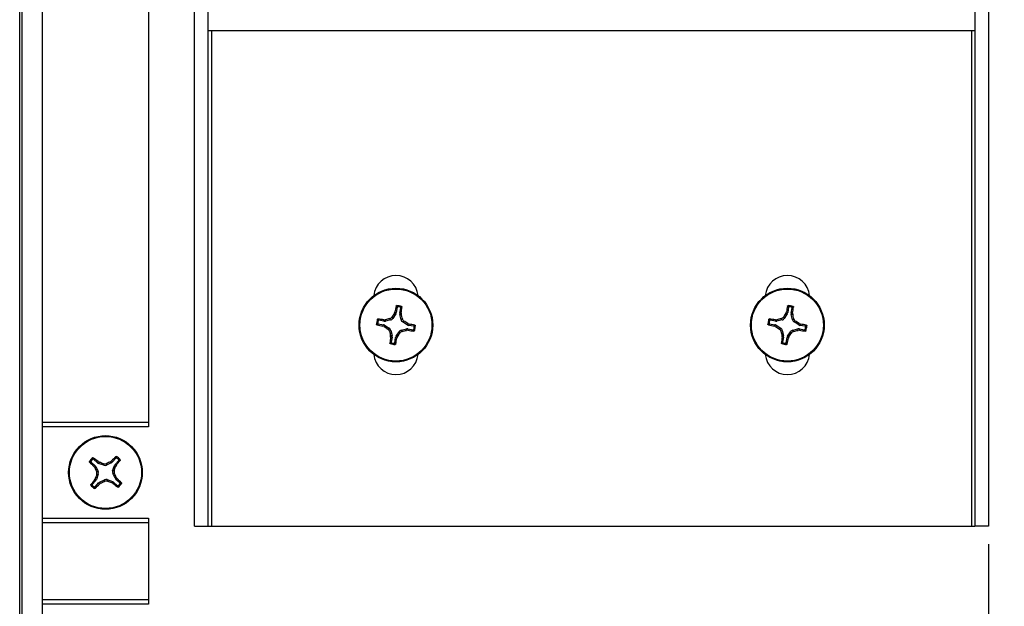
# Paper-space layout 'P3m-C' of a CAD drawing. Header units: inches. Extents: x 0.3 to 33.8, y 0.2 to 21.7.
# Tile 14 of 24: x 18.7 to 20.9, y 7.1 to 8.4. Entities that reach past the tile are written whole.
import ezdxf

# ---------------------------------------------------------------- set-up
doc = ezdxf.new("R2010")
doc.units = ezdxf.units.IN
doc.header["$MEASUREMENT"] = 0
doc.layers.add('BORDERS', color=7, linetype='Continuous')
doc.styles.add('SLDTEXTSTYLE0', font='TXT', dxfattribs={"width": 0.75})
doc.dimstyles.new('SLDDIMSTYLE10', dxfattribs={"dimtxt": 0.137795, "dimasz": 0.14, "dimexe": 0, "dimexo": 0.0625, "dimgap": 0.034449, "dimtad": 0, "dimtih": 1, "dimtoh": 1, "dimdec": 3, "dimlfac": 2, "dimrnd": 1e-09, "dimzin": 12, "dimdsep": 46, "dimtxsty": 'SLDTEXTSTYLE0', "dimblk1": 'CLOSED', "dimblk2": 'CLOSED', "dimsah": 1, "dimcen": 0.09, "dimadec": 0, "dimazin": 3, "dimtfac": 1, "dimtdec": 3, "dimtofl": 0, "dimtmove": 0, "dimatfit": 3, "dimldrblk": 'CLOSED', "dimfxl": 0, "dimfrac": 2, "dimtolj": 1, "dimtzin": 12, "dimarcsym": 0})

# ---------------------------------------------------------------- blocks, each defined once
blk = doc.blocks.new('_Closed')
at = {"color": 0, "linetype": 'ByBlock', "lineweight": -2}
for p, q in [((-1, 0.166667), (0, 0)), ((-1, 0.166667), (-1, -0.166667)), ((0, 0), (-1, -0.166667)), ((0, 0), (-1, 0))]:
    blk.add_line(p, q, dxfattribs=at)
blk = doc.blocks.new('_D_42')
at = {"layer": 'BORDERS'}
for p, q in [((20.8203, 7.2672), (20.8203, 6.282)), ((18.703, 6.312), (20.8203, 6.312)), ((20.6218, 6.1472), (20.6218, 6.1892)), ((20.6218, 6.1892), (20.8405, 6.1892)), ((20.8405, 6.1892), (20.8405, 6.1472)), ((20.6218, 5.8417), (20.6218, 5.7997)), ((20.8405, 5.7997), (20.8405, 5.8417)), ((20.6218, 5.7997), (20.8405, 5.7997))]:
    blk.add_line(p, q, dxfattribs=at)
at = {"layer": 'BORDERS', "xscale": 0.14, "yscale": 0.14}
blk.add_blockref('_Closed', (20.8203, 6.312), dxfattribs=at)
at = {"layer": 'BORDERS', "char_height": 0.1378, "attachment_point": 1, "rotation": 90, "style": 'SLDTEXTSTYLE0'}
for s, insert in [('4.235', (20.8691, 5.7654)), ('108', (20.6629, 5.8417))]:
    blk.add_mtext(s, dxfattribs=dict(at, insert=insert))
blk = doc.blocks.new('_D_43')
at = {"layer": 'BORDERS'}
for p, q in [((22.7655, 7.8847), (22.7655, 6.282)), ((20.8203, 6.312), (22.7655, 6.312)), ((22.567, 6.1472), (22.567, 6.1892)), ((22.567, 6.1892), (22.7858, 6.1892)), ((22.7858, 6.1892), (22.7858, 6.1472)), ((22.567, 5.8417), (22.567, 5.7997)), ((22.7858, 5.7997), (22.7858, 5.8417)), ((22.567, 5.7997), (22.7858, 5.7997))]:
    blk.add_line(p, q, dxfattribs=at)
at = {"layer": 'BORDERS', "xscale": 0.14, "yscale": 0.14}
blk.add_blockref('_Closed', (22.7655, 6.312), dxfattribs=at)
at = {"layer": 'BORDERS', "char_height": 0.1378, "attachment_point": 1, "rotation": 90, "style": 'SLDTEXTSTYLE0'}
for s, insert in [('8.125', (22.8143, 5.7654)), ('206', (22.6082, 5.8417))]:
    blk.add_mtext(s, dxfattribs=dict(at, insert=insert))
blk = doc.blocks.new('_D_44')
at = {"layer": 'BORDERS'}
for p, q in [((24.7103, 7.2672), (24.7103, 6.282)), ((22.7655, 6.312), (24.7103, 6.312)), ((24.5118, 6.1039), (24.5118, 6.1459)), ((24.5118, 6.1459), (24.7305, 6.1459)), ((24.7305, 6.1459), (24.7305, 6.1039)), ((24.5118, 5.7984), (24.5118, 5.7564)), ((24.7305, 5.7564), (24.7305, 5.7984)), ((24.5118, 5.7564), (24.7305, 5.7564))]:
    blk.add_line(p, q, dxfattribs=at)
at = {"layer": 'BORDERS', "xscale": 0.14, "yscale": 0.14}
blk.add_blockref('_Closed', (24.7103, 6.312), dxfattribs=at)
at = {"layer": 'BORDERS', "char_height": 0.1378, "attachment_point": 1, "rotation": 90, "style": 'SLDTEXTSTYLE0'}
for s, insert in [('12.015', (24.7591, 5.6712)), ('305', (24.5529, 5.7984))]:
    blk.add_mtext(s, dxfattribs=dict(at, insert=insert))

psp = doc.layouts.new('P3m-C')

# ---------------------------------------------------------------- linework, layer by layer
at = {"color": 7, "linetype": 'Continuous', "lineweight": 25}
for p, q in [((18.753, 6.86653), (18.753, 9.48153)), ((18.703, 6.9084), (18.703, 9.43965)), ((18.708, 9.43965), (18.708, 6.9084)), ((19.08525, 7.30653), (19.08525, 9.04153)), ((19.11525, 7.30653), (19.11525, 9.04153)), ((20.79025, 9.04153), (20.79025, 7.30653)), ((20.82025, 9.04153), (20.82025, 7.30653)), ((18.98425, 8.81403), (18.98425, 7.53403)), ((19.11525, 8.39015), (20.79025, 8.39015)), ((19.12275, 7.30653), (19.12275, 8.39015)), ((20.78275, 8.39015), (20.78275, 7.30653)), ((19.5248, 7.77092), (19.51852, 7.76092)), ((19.5219, 7.77202), (19.52306, 7.77483)), ((19.5248, 7.77092), (19.5219, 7.77202)), ((19.52306, 7.77483), (19.52588, 7.77375)), ((19.52783, 7.7852), (19.52588, 7.77375)), ((19.53375, 7.77242), (19.5357, 7.78386)), ((19.53375, 7.77242), (19.53677, 7.7725)), ((19.53693, 7.76947), (19.53383, 7.76938)), ((19.53646, 7.75787), (19.53383, 7.76938)), ((19.53677, 7.7725), (19.53693, 7.76947)), ((20.3803, 7.77092), (20.37402, 7.76092)), ((20.3774, 7.77202), (20.37856, 7.77483)), ((20.3803, 7.77092), (20.3774, 7.77202)), ((20.37856, 7.77483), (20.38138, 7.77375)), ((20.38333, 7.7852), (20.38138, 7.77375)), ((20.38925, 7.77242), (20.3912, 7.78386)), ((20.38925, 7.77242), (20.39227, 7.7725)), ((20.39243, 7.76947), (20.38933, 7.76938)), ((20.39196, 7.75787), (20.38933, 7.76938)), ((20.39227, 7.7725), (20.39243, 7.76947)), ((19.48633, 7.74885), (19.49778, 7.7469)), ((19.49912, 7.75477), (19.48767, 7.75672)), ((19.4967, 7.74408), (19.49778, 7.7469)), ((19.49903, 7.75779), (19.50206, 7.75795)), ((19.49912, 7.75477), (19.49903, 7.75779)), ((19.50206, 7.75795), (19.50215, 7.75486)), ((19.51366, 7.75748), (19.50215, 7.75486)), ((19.51366, 7.75748), (19.51166, 7.7603)), ((19.51651, 7.76375), (19.51852, 7.76092)), ((19.53646, 7.75787), (19.53928, 7.75988)), ((19.54273, 7.75502), (19.5399, 7.75301)), ((19.5499, 7.74673), (19.5399, 7.75301)), ((19.5499, 7.74673), (19.551, 7.74963)), ((19.551, 7.74963), (19.55381, 7.74847)), ((19.55381, 7.74847), (19.55273, 7.74565)), ((20.34183, 7.74885), (20.35328, 7.7469)), ((20.35462, 7.75477), (20.34317, 7.75672)), ((20.3522, 7.74408), (20.35328, 7.7469)), ((20.35453, 7.75779), (20.35756, 7.75795)), ((20.35462, 7.75477), (20.35453, 7.75779)), ((20.35756, 7.75795), (20.35765, 7.75486)), ((20.36916, 7.75748), (20.35765, 7.75486)), ((20.36916, 7.75748), (20.36716, 7.7603)), ((20.37201, 7.76375), (20.37402, 7.76092)), ((20.39196, 7.75787), (20.39478, 7.75988)), ((20.39823, 7.75502), (20.3954, 7.75301)), ((20.4054, 7.74673), (20.3954, 7.75301)), ((20.4054, 7.74673), (20.4065, 7.74963)), ((20.4065, 7.74963), (20.40931, 7.74847)), ((20.40931, 7.74847), (20.40823, 7.74565)), ((19.49951, 7.74292), (19.4967, 7.74408)), ((19.50061, 7.74582), (19.49951, 7.74292)), ((19.50061, 7.74582), (19.51061, 7.73954)), ((19.50778, 7.73754), (19.51061, 7.73954)), ((19.51405, 7.73468), (19.51123, 7.73268)), ((19.51405, 7.73468), (19.51668, 7.72317)), ((19.52571, 7.72163), (19.53199, 7.73163)), ((19.534, 7.7288), (19.53199, 7.73163)), ((19.53685, 7.73507), (19.54836, 7.7377)), ((19.53685, 7.73507), (19.53885, 7.73225)), ((19.54845, 7.7346), (19.54836, 7.7377)), ((19.55148, 7.73476), (19.54845, 7.7346)), ((19.55139, 7.73778), (19.55148, 7.73476)), ((19.55139, 7.73778), (19.56284, 7.73584)), ((19.56418, 7.7437), (19.55273, 7.74565)), ((20.35501, 7.74292), (20.3522, 7.74408)), ((20.35611, 7.74582), (20.35501, 7.74292)), ((20.35611, 7.74582), (20.36611, 7.73954)), ((20.36328, 7.73754), (20.36611, 7.73954)), ((20.36955, 7.73468), (20.36673, 7.73268)), ((20.36955, 7.73468), (20.37218, 7.72317)), ((20.38121, 7.72163), (20.38749, 7.73163)), ((20.3895, 7.7288), (20.38749, 7.73163)), ((20.39235, 7.73507), (20.40386, 7.7377)), ((20.39235, 7.73507), (20.39435, 7.73225)), ((20.40395, 7.7346), (20.40386, 7.7377)), ((20.40698, 7.73476), (20.40395, 7.7346)), ((20.40689, 7.73778), (20.40698, 7.73476)), ((20.40689, 7.73778), (20.41834, 7.73584)), ((20.41968, 7.7437), (20.40823, 7.74565)), ((19.51358, 7.72309), (19.51668, 7.72317)), ((19.51374, 7.72005), (19.51358, 7.72309)), ((19.51676, 7.72014), (19.51374, 7.72005)), ((19.51676, 7.72014), (19.51481, 7.70869)), ((19.52268, 7.70736), (19.52463, 7.7188)), ((19.52745, 7.71772), (19.52463, 7.7188)), ((19.52571, 7.72163), (19.52861, 7.72053)), ((19.52861, 7.72053), (19.52745, 7.71772)), ((20.36908, 7.72309), (20.37218, 7.72317)), ((20.36924, 7.72005), (20.36908, 7.72309)), ((20.37226, 7.72014), (20.36924, 7.72005)), ((20.37226, 7.72014), (20.37031, 7.70869)), ((20.37818, 7.70736), (20.38013, 7.7188)), ((20.38295, 7.71772), (20.38013, 7.7188)), ((20.38121, 7.72163), (20.38411, 7.72053)), ((20.38411, 7.72053), (20.38295, 7.71772)), ((18.753, 7.53403), (18.98425, 7.53403)), ((18.98425, 7.53403), (18.98425, 7.52403)), ((18.98425, 7.52403), (18.753, 7.52403)), ((18.85893, 7.44692), (18.86758, 7.43918)), ((18.8729, 7.44513), (18.86425, 7.45287)), ((18.8729, 7.44513), (18.87443, 7.44773)), ((18.87443, 7.44773), (18.87709, 7.44626)), ((18.87709, 7.44626), (18.87551, 7.44359)), ((18.90137, 7.44761), (18.90385, 7.44937)), ((18.90323, 7.44513), (18.90137, 7.44761)), ((18.90385, 7.44937), (18.90566, 7.44695)), ((18.9134, 7.45561), (18.90566, 7.44695)), ((18.91161, 7.44163), (18.91935, 7.45028)), ((18.86516, 7.43737), (18.86758, 7.43918)), ((18.86692, 7.43489), (18.86516, 7.43737)), ((18.8694, 7.43676), (18.86692, 7.43489)), ((18.8694, 7.43676), (18.87452, 7.42612)), ((18.87106, 7.42593), (18.87452, 7.42612)), ((18.88665, 7.43968), (18.87551, 7.44359)), ((18.88665, 7.43968), (18.88646, 7.44314)), ((18.89241, 7.44347), (18.8926, 7.44001)), ((18.90323, 7.44513), (18.8926, 7.44001)), ((18.90616, 7.42788), (18.91007, 7.43902)), ((18.90616, 7.42788), (18.90962, 7.42807)), ((18.91273, 7.43744), (18.91007, 7.43902)), ((18.91161, 7.44163), (18.91421, 7.4401)), ((18.91421, 7.4401), (18.91273, 7.43744)), ((18.8694, 7.40642), (18.86166, 7.39777)), ((18.8668, 7.40795), (18.86827, 7.41061)), ((18.8694, 7.40642), (18.8668, 7.40795)), ((18.86827, 7.41061), (18.87094, 7.40903)), ((18.87485, 7.42017), (18.87094, 7.40903)), ((18.87485, 7.42017), (18.87139, 7.41998)), ((18.87778, 7.40292), (18.88841, 7.40804)), ((18.87778, 7.40292), (18.87964, 7.40044)), ((18.8886, 7.40458), (18.88841, 7.40804)), ((18.89436, 7.40837), (18.89455, 7.40491)), ((18.89436, 7.40837), (18.9055, 7.40447)), ((18.90392, 7.4018), (18.9055, 7.40447)), ((18.90995, 7.42213), (18.90649, 7.42193)), ((18.91161, 7.4113), (18.90649, 7.42193)), ((18.90811, 7.40292), (18.90658, 7.40032)), ((18.90811, 7.40292), (18.91676, 7.39518)), ((18.91161, 7.4113), (18.91409, 7.41316)), ((18.91585, 7.41068), (18.91343, 7.40887)), ((18.92208, 7.40113), (18.91343, 7.40887)), ((18.91409, 7.41316), (18.91585, 7.41068)), ((18.86761, 7.39245), (18.87535, 7.4011)), ((18.87716, 7.39868), (18.87535, 7.4011)), ((18.87964, 7.40044), (18.87716, 7.39868)), ((18.90658, 7.40032), (18.90392, 7.4018)), ((18.753, 7.32403), (18.98425, 7.32403)), ((18.98425, 7.32403), (18.98425, 7.31403)), ((18.98425, 7.31403), (18.753, 7.31403)), ((18.98425, 7.31403), (18.98425, 7.14653)), ((19.08525, 7.30653), (19.11525, 7.30653)), ((19.11525, 7.30653), (19.12275, 7.30653)), ((19.12275, 7.30653), (20.78275, 7.30653)), ((20.78275, 7.30653), (20.79025, 7.30653)), ((20.82025, 7.30653), (20.79025, 7.30653)), ((18.753, 7.14653), (18.98425, 7.14653)), ((18.98425, 7.14653), (18.98425, 7.13653)), ((18.98425, 7.13653), (18.753, 7.13653))]:
    psp.add_line(p, q, dxfattribs=at)
for centre, radius in [((19.52525, 7.74628), 0.0805), ((19.52525, 7.74628), 0.07876), ((20.38075, 7.74628), 0.0805), ((20.38075, 7.74628), 0.07876), ((18.8905, 7.42403), 0.0805), ((18.8905, 7.42403), 0.07876)]:
    psp.add_circle(centre, radius, dxfattribs=at)
for centre, radius, start, end in [((19.52525, 7.80603), 0.0485, 5.52423, 174.47577), ((20.38075, 7.80603), 0.0485, 5.52423, 174.47577), ((20.29518, 7.26267), 0.92596, 146.62728, 147.23832), ((20.30318, 7.61798), 0.79574, 167.67808, 168.63192), ((19.52525, 7.74628), 0.04248, 73.06981, 87.62076), ((19.52525, 7.74628), 0.04007, 76.18373, 84.50685), ((18.74866, 7.88244), 0.79574, 352.05866, 353.01249), ((18.63873, 7.54446), 0.92596, 13.45226, 14.0633), ((21.15068, 7.26267), 0.92596, 146.62728, 147.23832), ((21.15868, 7.61798), 0.79574, 167.67808, 168.63192), ((20.38075, 7.74628), 0.04248, 73.06981, 87.62076), ((20.38075, 7.74628), 0.04007, 76.18373, 84.50685), ((19.60416, 7.88244), 0.79574, 352.05866, 353.01249), ((19.49423, 7.54446), 0.92596, 13.45226, 14.0633), ((19.52525, 7.74628), 0.04248, 163.06981, 177.62076), ((19.65355, 8.52421), 0.79574, 257.67808, 258.63192), ((19.52525, 7.74628), 0.04007, 166.18373, 174.50685), ((19.38909, 6.96968), 0.79574, 82.05866, 83.01249), ((19.72707, 6.85975), 0.92596, 103.45226, 104.0633), ((19.04165, 6.97635), 0.92596, 56.62728, 57.23832), ((19.39696, 6.96835), 0.79574, 77.67808, 78.63192), ((20.38075, 7.74628), 0.04248, 163.06981, 177.62076), ((20.50905, 8.52421), 0.79574, 257.67808, 258.63192), ((20.38075, 7.74628), 0.04007, 166.18373, 174.50685), ((20.24459, 6.96968), 0.79574, 82.05866, 83.01249), ((20.58257, 6.85975), 0.92596, 103.45226, 104.0633), ((19.89715, 6.97635), 0.92596, 56.62728, 57.23832), ((20.25246, 6.96835), 0.79574, 77.67808, 78.63192), ((20.00886, 8.5162), 0.92596, 236.62728, 237.23832), ((20.41178, 7.94809), 0.92596, 193.45226, 194.0633), ((18.75533, 8.22988), 0.92596, 326.62728, 327.23832), ((19.32344, 8.63281), 0.92596, 283.45226, 284.0633), ((19.66142, 8.52287), 0.79574, 262.05866, 263.01249), ((19.52525, 7.74628), 0.04007, 346.18373, 354.50685), ((19.52525, 7.74628), 0.04248, 343.06981, 357.62076), ((20.86436, 8.5162), 0.92596, 236.62728, 237.23832), ((21.26728, 7.94809), 0.92596, 193.45226, 194.0633), ((19.61083, 8.22988), 0.92596, 326.62728, 327.23832), ((20.17894, 8.63281), 0.92596, 283.45226, 284.0633), ((20.51692, 8.52287), 0.79574, 262.05866, 263.01249), ((20.38075, 7.74628), 0.04007, 346.18373, 354.50685), ((20.38075, 7.74628), 0.04248, 343.06981, 357.62076), ((20.30185, 7.61011), 0.79574, 172.05866, 173.01249), ((19.52525, 7.74628), 0.04248, 253.06981, 267.62076), ((19.52525, 7.74628), 0.04007, 256.18373, 264.50685), ((18.74732, 7.87457), 0.79574, 347.67808, 348.63192), ((21.15735, 7.61011), 0.79574, 172.05866, 173.01249), ((20.38075, 7.74628), 0.04248, 253.06981, 267.62076), ((20.38075, 7.74628), 0.04007, 256.18373, 264.50685), ((19.60282, 7.87457), 0.79574, 347.67808, 348.63192), ((19.52525, 7.68653), 0.0485, 185.52423, 354.47577), ((20.38075, 7.68653), 0.0485, 185.52423, 354.47577), ((18.8905, 7.42403), 0.04248, 130.91043, 145.46138), ((19.41319, 8.01431), 0.79574, 225.5187, 226.47254), ((18.8905, 7.42403), 0.04007, 134.02434, 142.34746), ((18.36187, 6.83906), 0.79574, 49.89927, 50.85311), ((18.58947, 6.5661), 0.92596, 71.29288, 71.90392), ((19.28489, 6.60481), 0.92596, 114.46789, 115.07893), ((19.48079, 6.90134), 0.79574, 135.5187, 136.47254), ((18.30554, 7.95266), 0.79574, 319.89927, 320.85311), ((18.8905, 7.42403), 0.04248, 40.91043, 55.46138), ((18.8905, 7.42403), 0.04007, 44.02434, 52.34746), ((19.70973, 7.81841), 0.92596, 204.46789, 205.07893), ((18.03258, 7.72506), 0.92596, 341.29288, 341.90392), ((19.47547, 6.89539), 0.79574, 139.89927, 140.85311), ((19.74843, 7.123), 0.92596, 161.29288, 161.90392), ((18.49612, 8.24325), 0.92596, 294.46789, 295.07893), ((19.19153, 8.28196), 0.92596, 251.29288, 251.90392), ((18.07128, 7.02964), 0.92596, 24.46789, 25.07893), ((18.36782, 6.83374), 0.79574, 45.5187, 46.47254), ((18.8905, 7.42403), 0.04248, 220.91043, 235.46138), ((18.8905, 7.42403), 0.04007, 224.02434, 232.34746), ((18.30022, 7.94671), 0.79574, 315.5187, 316.47254), ((19.41914, 8.00899), 0.79574, 229.89927, 230.85311), ((18.8905, 7.42403), 0.04248, 310.91043, 325.46138), ((18.8905, 7.42403), 0.04007, 314.02434, 322.34746)]:
    psp.add_arc(centre, radius, start, end, dxfattribs=at)
for centre, major_axis, ratio, start_param, end_param in [((19.51813, 7.77509), (-0.00735, 0.00281), 0.994307, 2.9463327, 3.3368526), ((19.54151, 7.77111), (0.00787, 0.00022), 0.994307, 2.9463327, 3.3368526), ((20.37363, 7.77509), (-0.00735, 0.00281), 0.994307, 2.9463327, 3.3368526), ((20.39701, 7.77111), (0.00787, 0.00022), 0.994307, 2.9463327, 3.3368526), ((19.49644, 7.73915), (-0.00281, -0.00735), 0.994307, 2.9463327, 3.3368526), ((19.50042, 7.76253), (-0.00022, 0.00787), 0.994307, 2.9463327, 3.3368526), ((19.51187, 7.76514), (-0.00456, 0.00642), 0.993591, 2.7511616, 3.5320237), ((19.54412, 7.75966), (0.00642, 0.00456), 0.993591, 2.7511616, 3.5320237), ((19.55407, 7.7534), (0.00281, 0.00735), 0.994307, 2.9463327, 3.3368526), ((20.35194, 7.73915), (-0.00281, -0.00735), 0.994307, 2.9463327, 3.3368526), ((20.35592, 7.76253), (-0.00022, 0.00787), 0.994307, 2.9463327, 3.3368526), ((20.36737, 7.76514), (-0.00456, 0.00642), 0.993591, 2.7511616, 3.5320237), ((20.39962, 7.75966), (0.00642, 0.00456), 0.993591, 2.7511616, 3.5320237), ((20.40957, 7.7534), (0.00281, 0.00735), 0.994307, 2.9463327, 3.3368526), ((19.50639, 7.7329), (-0.00642, -0.00456), 0.993591, 2.7511616, 3.5320237), ((19.53864, 7.72741), (0.00456, -0.00642), 0.993591, 2.7511616, 3.5320237), ((19.55009, 7.73002), (0.00022, -0.00787), 0.994307, 2.9463327, 3.3368526), ((20.36189, 7.7329), (-0.00642, -0.00456), 0.993591, 2.7511616, 3.5320237), ((20.39414, 7.72741), (0.00456, -0.00642), 0.993591, 2.7511616, 3.5320237), ((20.40559, 7.73002), (0.00022, -0.00787), 0.994307, 2.9463327, 3.3368526), ((19.509, 7.72144), (-0.00787, -0.00022), 0.994307, 2.9463327, 3.3368526), ((19.53238, 7.71746), (0.00735, -0.00281), 0.994307, 2.9463327, 3.3368526), ((20.3645, 7.72144), (-0.00787, -0.00022), 0.994307, 2.9463327, 3.3368526), ((20.38788, 7.71746), (0.00735, -0.00281), 0.994307, 2.9463327, 3.3368526), ((18.89981, 7.45221), (-0.00473, 0.00629), 0.994307, 2.9463327, 3.3368526), ((18.86232, 7.43333), (-0.00629, -0.00473), 0.994307, 2.9463327, 3.3368526), ((18.87813, 7.45101), (0.004, 0.00678), 0.994307, 2.9463327, 3.3368526), ((18.86741, 7.42274), (-0.00786, -0.00044), 0.993591, 2.7511616, 3.5320237), ((18.88922, 7.44712), (-0.00044, 0.00786), 0.993591, 2.7511616, 3.5320237), ((18.9136, 7.42531), (0.00786, 0.00044), 0.993591, 2.7511616, 3.5320237), ((18.91748, 7.4364), (0.00678, -0.004), 0.994307, 2.9463327, 3.3368526), ((18.86352, 7.41165), (-0.00678, 0.004), 0.994307, 2.9463327, 3.3368526), ((18.8812, 7.39584), (0.00473, -0.00629), 0.994307, 2.9463327, 3.3368526), ((18.89179, 7.40093), (0.00044, -0.00786), 0.993591, 2.7511616, 3.5320237), ((18.90288, 7.39705), (-0.004, -0.00678), 0.994307, 2.9463327, 3.3368526), ((18.91869, 7.41472), (0.00629, 0.00473), 0.994307, 2.9463327, 3.3368526)]:
    psp.add_ellipse(centre, major_axis=major_axis, ratio=ratio, start_param=start_param, end_param=end_param, dxfattribs=at)
for points, knots in [([(19.52578, 7.7878), (19.52582, 7.78792), (19.52591, 7.78818), (19.5262, 7.78849), (19.52659, 7.78869), (19.52687, 7.78871), (19.52702, 7.78872)], [0, 0, 0, 0, 0.2526917, 0.5055172, 0.7534417, 1, 1, 1, 1]), ([(19.52783, 7.7852), (19.52749, 7.78563), (19.52681, 7.78651), (19.52613, 7.78737), (19.52578, 7.7878)], [0, 0, 0, 0, 0.4946499, 1, 1, 1, 1]), ([(19.52702, 7.78872), (19.52736, 7.7883), (19.52805, 7.78747), (19.52874, 7.7866), (19.52909, 7.78616)], [0, 0, 0, 0, 0.49584493, 1, 1, 1, 1]), ([(19.52909, 7.78616), (19.52896, 7.78616), (19.52869, 7.78616), (19.52833, 7.786), (19.52804, 7.78573), (19.52788, 7.78544), (19.52784, 7.78525), (19.52783, 7.7852)], [0, 0, 0, 0, 0.22554966, 0.4511533, 0.67558153, 0.89964028, 1, 1, 1, 1]), ([(19.53482, 7.78519), (19.5353, 7.78548), (19.53623, 7.78608), (19.53716, 7.78664), (19.53762, 7.78691)], [0, 0, 0, 0, 0.5041524, 1, 1, 1, 1]), ([(19.5357, 7.78386), (19.53571, 7.78399), (19.53572, 7.78425), (19.53558, 7.78463), (19.53534, 7.78494), (19.53506, 7.78512), (19.53488, 7.78517), (19.53482, 7.78519)], [0, 0, 0, 0, 0.2255496, 0.4511532, 0.6755812, 0.89964, 1, 1, 1, 1]), ([(19.53849, 7.78563), (19.53802, 7.78534), (19.53709, 7.78477), (19.53616, 7.78416), (19.5357, 7.78386)], [0, 0, 0, 0, 0.5053527, 1, 1, 1, 1]), ([(19.53762, 7.78691), (19.53775, 7.78686), (19.53799, 7.78677), (19.53827, 7.78649), (19.53846, 7.78614), (19.53851, 7.78584), (19.53849, 7.78567), (19.53849, 7.78563)], [0, 0, 0, 0, 0.2243701, 0.4484144, 0.6809027, 0.9255748, 1, 1, 1, 1]), ([(20.38128, 7.7878), (20.38132, 7.78792), (20.38141, 7.78818), (20.3817, 7.78849), (20.38209, 7.78869), (20.38237, 7.78871), (20.38252, 7.78872)], [0, 0, 0, 0, 0.2526917, 0.5055172, 0.7534417, 1, 1, 1, 1]), ([(20.38333, 7.7852), (20.38299, 7.78563), (20.38231, 7.78651), (20.38163, 7.78737), (20.38128, 7.7878)], [0, 0, 0, 0, 0.4946499, 1, 1, 1, 1]), ([(20.38252, 7.78872), (20.38286, 7.7883), (20.38355, 7.78747), (20.38424, 7.7866), (20.38459, 7.78616)], [0, 0, 0, 0, 0.49584493, 1, 1, 1, 1]), ([(20.38459, 7.78616), (20.38446, 7.78616), (20.38419, 7.78616), (20.38383, 7.786), (20.38354, 7.78573), (20.38338, 7.78544), (20.38334, 7.78525), (20.38333, 7.7852)], [0, 0, 0, 0, 0.2255497, 0.4511533, 0.6755815, 0.8996403, 1, 1, 1, 1]), ([(20.39032, 7.78519), (20.3908, 7.78548), (20.39173, 7.78608), (20.39266, 7.78664), (20.39312, 7.78691)], [0, 0, 0, 0, 0.5041524, 1, 1, 1, 1]), ([(20.3912, 7.78386), (20.39121, 7.78399), (20.39122, 7.78425), (20.39108, 7.78463), (20.39084, 7.78494), (20.39056, 7.78512), (20.39038, 7.78517), (20.39032, 7.78519)], [0, 0, 0, 0, 0.22554961, 0.45115321, 0.67558118, 0.89964004, 1, 1, 1, 1]), ([(20.39399, 7.78563), (20.39352, 7.78534), (20.39259, 7.78477), (20.39166, 7.78416), (20.3912, 7.78386)], [0, 0, 0, 0, 0.5053527, 1, 1, 1, 1]), ([(20.39312, 7.78691), (20.39325, 7.78686), (20.39349, 7.78677), (20.39377, 7.78649), (20.39396, 7.78614), (20.39401, 7.78584), (20.39399, 7.78567), (20.39399, 7.78563)], [0, 0, 0, 0, 0.2243701, 0.4484144, 0.6809027, 0.9255748, 1, 1, 1, 1]), ([(19.48281, 7.74804), (19.48323, 7.74838), (19.48406, 7.74908), (19.48493, 7.74976), (19.48537, 7.75011)], [0, 0, 0, 0, 0.4958449, 1, 1, 1, 1]), ([(19.48373, 7.7468), (19.48361, 7.74684), (19.48335, 7.74693), (19.48305, 7.74723), (19.48284, 7.74761), (19.48282, 7.7479), (19.48281, 7.74804)], [0, 0, 0, 0, 0.2526917, 0.5055172, 0.7534417, 1, 1, 1, 1]), ([(19.48633, 7.74885), (19.4859, 7.74851), (19.48502, 7.74783), (19.48417, 7.74715), (19.48373, 7.7468)], [0, 0, 0, 0, 0.4946499, 1, 1, 1, 1]), ([(19.48462, 7.75865), (19.48467, 7.75877), (19.48477, 7.75901), (19.48505, 7.75929), (19.48539, 7.75948), (19.48569, 7.75953), (19.48586, 7.75951), (19.4859, 7.75951)], [0, 0, 0, 0, 0.2243701, 0.4484144, 0.6809027, 0.9255748, 1, 1, 1, 1]), ([(19.48634, 7.75585), (19.48605, 7.75632), (19.48546, 7.75725), (19.48489, 7.75819), (19.48462, 7.75865)], [0, 0, 0, 0, 0.5041524, 1, 1, 1, 1]), ([(19.48537, 7.75011), (19.48537, 7.74998), (19.48537, 7.74972), (19.48554, 7.74935), (19.48581, 7.74906), (19.48609, 7.7489), (19.48628, 7.74886), (19.48633, 7.74885)], [0, 0, 0, 0, 0.2255497, 0.4511533, 0.6755815, 0.8996403, 1, 1, 1, 1]), ([(19.4859, 7.75951), (19.48619, 7.75904), (19.48677, 7.75811), (19.48737, 7.75718), (19.48767, 7.75672)], [0, 0, 0, 0, 0.5053527, 1, 1, 1, 1]), ([(19.48767, 7.75672), (19.48754, 7.75673), (19.48728, 7.75675), (19.4869, 7.75661), (19.48659, 7.75636), (19.48641, 7.75608), (19.48636, 7.7559), (19.48634, 7.75585)], [0, 0, 0, 0, 0.2255496, 0.4511532, 0.6755812, 0.89964, 1, 1, 1, 1]), ([(19.51166, 7.7603), (19.51248, 7.76059), (19.51413, 7.76115), (19.51569, 7.76256), (19.51635, 7.76351), (19.51651, 7.76375)], [0, 0, 0, 0, 0.4271588, 0.8543492, 1, 1, 1, 1]), ([(19.53928, 7.75988), (19.53956, 7.75905), (19.54013, 7.7574), (19.54154, 7.75585), (19.54249, 7.75518), (19.54273, 7.75502)], [0, 0, 0, 0, 0.4271588, 0.8543492, 1, 1, 1, 1]), ([(20.33831, 7.74804), (20.33873, 7.74838), (20.33956, 7.74908), (20.34043, 7.74976), (20.34087, 7.75011)], [0, 0, 0, 0, 0.4958449, 1, 1, 1, 1]), ([(20.33923, 7.7468), (20.33911, 7.74684), (20.33885, 7.74693), (20.33855, 7.74723), (20.33834, 7.74761), (20.33832, 7.7479), (20.33831, 7.74804)], [0, 0, 0, 0, 0.2526917, 0.5055172, 0.7534417, 1, 1, 1, 1]), ([(20.34183, 7.74885), (20.3414, 7.74851), (20.34052, 7.74783), (20.33967, 7.74715), (20.33923, 7.7468)], [0, 0, 0, 0, 0.4946499, 1, 1, 1, 1]), ([(20.34012, 7.75865), (20.34017, 7.75877), (20.34027, 7.75901), (20.34055, 7.75929), (20.34089, 7.75948), (20.34119, 7.75953), (20.34136, 7.75951), (20.3414, 7.75951)], [0, 0, 0, 0, 0.2243701, 0.4484144, 0.6809027, 0.9255748, 1, 1, 1, 1]), ([(20.34184, 7.75585), (20.34155, 7.75632), (20.34096, 7.75725), (20.34039, 7.75819), (20.34012, 7.75865)], [0, 0, 0, 0, 0.5041524, 1, 1, 1, 1]), ([(20.34087, 7.75011), (20.34087, 7.74998), (20.34087, 7.74972), (20.34104, 7.74935), (20.34131, 7.74906), (20.34159, 7.7489), (20.34178, 7.74886), (20.34183, 7.74885)], [0, 0, 0, 0, 0.2255497, 0.4511533, 0.6755815, 0.8996403, 1, 1, 1, 1]), ([(20.3414, 7.75951), (20.34169, 7.75904), (20.34227, 7.75811), (20.34287, 7.75718), (20.34317, 7.75672)], [0, 0, 0, 0, 0.5053527, 1, 1, 1, 1]), ([(20.34317, 7.75672), (20.34304, 7.75673), (20.34278, 7.75675), (20.3424, 7.75661), (20.34209, 7.75636), (20.34191, 7.75608), (20.34186, 7.7559), (20.34184, 7.75585)], [0, 0, 0, 0, 0.22554961, 0.45115321, 0.67558118, 0.89964004, 1, 1, 1, 1]), ([(20.36716, 7.7603), (20.36798, 7.76059), (20.36963, 7.76115), (20.37119, 7.76256), (20.37185, 7.76351), (20.37201, 7.76375)], [0, 0, 0, 0, 0.4271588, 0.8543492, 1, 1, 1, 1]), ([(20.39478, 7.75988), (20.39506, 7.75905), (20.39563, 7.7574), (20.39704, 7.75585), (20.39799, 7.75518), (20.39823, 7.75502)], [0, 0, 0, 0, 0.4271588, 0.8543492, 1, 1, 1, 1]), ([(19.51123, 7.73268), (19.51095, 7.7335), (19.51038, 7.73515), (19.50897, 7.73671), (19.50802, 7.73737), (19.50778, 7.73754)], [0, 0, 0, 0, 0.4271588, 0.8543492, 1, 1, 1, 1]), ([(19.53885, 7.73225), (19.53803, 7.73197), (19.53638, 7.7314), (19.53482, 7.73), (19.53416, 7.72905), (19.534, 7.7288)], [0, 0, 0, 0, 0.4271588, 0.8543492, 1, 1, 1, 1]), ([(19.56284, 7.73584), (19.56297, 7.73583), (19.56323, 7.73581), (19.56361, 7.73595), (19.56392, 7.73619), (19.5641, 7.73647), (19.56415, 7.73665), (19.56417, 7.73671)], [0, 0, 0, 0, 0.22554961, 0.45115321, 0.67558118, 0.89964004, 1, 1, 1, 1]), ([(19.56461, 7.73304), (19.56432, 7.73351), (19.56374, 7.73444), (19.56314, 7.73537), (19.56284, 7.73584)], [0, 0, 0, 0, 0.5053527, 1, 1, 1, 1]), ([(19.56417, 7.73671), (19.56446, 7.73623), (19.56505, 7.7353), (19.56561, 7.73437), (19.56589, 7.73391)], [0, 0, 0, 0, 0.5041524, 1, 1, 1, 1]), ([(19.56418, 7.7437), (19.56461, 7.74404), (19.56549, 7.74472), (19.56634, 7.7454), (19.56677, 7.74575)], [0, 0, 0, 0, 0.4946473, 1, 1, 1, 1]), ([(19.56514, 7.74244), (19.56514, 7.74257), (19.56514, 7.74284), (19.56497, 7.7432), (19.5647, 7.7435), (19.56442, 7.74365), (19.56423, 7.74369), (19.56418, 7.7437)], [0, 0, 0, 0, 0.2255497, 0.4511533, 0.6755815, 0.8996403, 1, 1, 1, 1]), ([(19.56589, 7.73391), (19.56584, 7.73378), (19.56574, 7.73354), (19.56546, 7.73326), (19.56512, 7.73307), (19.56482, 7.73302), (19.56465, 7.73304), (19.56461, 7.73304)], [0, 0, 0, 0, 0.2243701, 0.4484144, 0.6809027, 0.9255748, 1, 1, 1, 1]), ([(19.5677, 7.74451), (19.56728, 7.74417), (19.56645, 7.74348), (19.56558, 7.74279), (19.56514, 7.74244)], [0, 0, 0, 0, 0.4958476, 1, 1, 1, 1]), ([(19.56677, 7.74575), (19.5669, 7.74571), (19.56716, 7.74562), (19.56746, 7.74533), (19.56767, 7.74495), (19.56769, 7.74466), (19.5677, 7.74451)], [0, 0, 0, 0, 0.2526917, 0.5055172, 0.7534417, 1, 1, 1, 1]), ([(20.36673, 7.73268), (20.36645, 7.7335), (20.36588, 7.73515), (20.36447, 7.73671), (20.36352, 7.73737), (20.36328, 7.73754)], [0, 0, 0, 0, 0.4271588, 0.8543492, 1, 1, 1, 1]), ([(20.39435, 7.73225), (20.39353, 7.73197), (20.39188, 7.7314), (20.39032, 7.73), (20.38966, 7.72905), (20.3895, 7.7288)], [0, 0, 0, 0, 0.4271588, 0.8543492, 1, 1, 1, 1]), ([(20.41834, 7.73584), (20.41847, 7.73583), (20.41873, 7.73581), (20.41911, 7.73595), (20.41942, 7.73619), (20.4196, 7.73647), (20.41965, 7.73665), (20.41967, 7.73671)], [0, 0, 0, 0, 0.2255496, 0.4511532, 0.6755812, 0.89964, 1, 1, 1, 1]), ([(20.42011, 7.73304), (20.41982, 7.73351), (20.41924, 7.73444), (20.41864, 7.73537), (20.41834, 7.73584)], [0, 0, 0, 0, 0.5053527, 1, 1, 1, 1]), ([(20.41967, 7.73671), (20.41996, 7.73623), (20.42055, 7.7353), (20.42111, 7.73437), (20.42139, 7.73391)], [0, 0, 0, 0, 0.5041524, 1, 1, 1, 1]), ([(20.41968, 7.7437), (20.42011, 7.74404), (20.42099, 7.74472), (20.42184, 7.7454), (20.42227, 7.74575)], [0, 0, 0, 0, 0.4946473, 1, 1, 1, 1]), ([(20.42064, 7.74244), (20.42064, 7.74257), (20.42064, 7.74284), (20.42047, 7.7432), (20.4202, 7.7435), (20.41992, 7.74365), (20.41973, 7.74369), (20.41968, 7.7437)], [0, 0, 0, 0, 0.22554966, 0.4511533, 0.67558153, 0.89964028, 1, 1, 1, 1]), ([(20.42139, 7.73391), (20.42134, 7.73378), (20.42124, 7.73354), (20.42096, 7.73326), (20.42062, 7.73307), (20.42032, 7.73302), (20.42015, 7.73304), (20.42011, 7.73304)], [0, 0, 0, 0, 0.2243701, 0.4484144, 0.6809027, 0.9255748, 1, 1, 1, 1]), ([(20.4232, 7.74451), (20.42278, 7.74417), (20.42195, 7.74348), (20.42108, 7.74279), (20.42064, 7.74244)], [0, 0, 0, 0, 0.4958476, 1, 1, 1, 1]), ([(20.42227, 7.74575), (20.4224, 7.74571), (20.42266, 7.74562), (20.42296, 7.74533), (20.42317, 7.74495), (20.42319, 7.74466), (20.4232, 7.74451)], [0, 0, 0, 0, 0.25269173, 0.50551722, 0.75344174, 1, 1, 1, 1]), ([(19.51288, 7.70564), (19.51276, 7.70569), (19.51252, 7.70579), (19.51224, 7.70607), (19.51205, 7.70641), (19.512, 7.70671), (19.51202, 7.70688), (19.51202, 7.70692)], [0, 0, 0, 0, 0.2243701, 0.4484144, 0.6809027, 0.9255748, 1, 1, 1, 1]), ([(19.51202, 7.70692), (19.51249, 7.70721), (19.51342, 7.70779), (19.51435, 7.70839), (19.51481, 7.70869)], [0, 0, 0, 0, 0.5053527, 1, 1, 1, 1]), ([(19.51569, 7.70737), (19.51521, 7.70707), (19.51428, 7.70648), (19.51335, 7.70592), (19.51288, 7.70564)], [0, 0, 0, 0, 0.5041524, 1, 1, 1, 1]), ([(19.51481, 7.70869), (19.5148, 7.70856), (19.51479, 7.7083), (19.51493, 7.70792), (19.51517, 7.70761), (19.51545, 7.70743), (19.51563, 7.70738), (19.51569, 7.70737)], [0, 0, 0, 0, 0.2255496, 0.4511532, 0.6755812, 0.89964, 1, 1, 1, 1]), ([(19.52142, 7.70639), (19.52155, 7.70639), (19.52182, 7.70639), (19.52218, 7.70656), (19.52247, 7.70683), (19.52263, 7.70711), (19.52267, 7.7073), (19.52268, 7.70736)], [0, 0, 0, 0, 0.2255497, 0.4511533, 0.6755815, 0.8996403, 1, 1, 1, 1]), ([(19.52349, 7.70383), (19.52315, 7.70425), (19.52246, 7.70509), (19.52177, 7.70595), (19.52142, 7.70639)], [0, 0, 0, 0, 0.4958476, 1, 1, 1, 1]), ([(19.52268, 7.70736), (19.52302, 7.70692), (19.5237, 7.70604), (19.52438, 7.70519), (19.52473, 7.70476)], [0, 0, 0, 0, 0.4946473, 1, 1, 1, 1]), ([(19.52473, 7.70476), (19.52469, 7.70463), (19.5246, 7.70437), (19.52431, 7.70407), (19.52392, 7.70386), (19.52364, 7.70384), (19.52349, 7.70383)], [0, 0, 0, 0, 0.2526917, 0.5055172, 0.7534417, 1, 1, 1, 1]), ([(20.36838, 7.70564), (20.36826, 7.70569), (20.36802, 7.70579), (20.36774, 7.70607), (20.36755, 7.70641), (20.3675, 7.70671), (20.36752, 7.70688), (20.36752, 7.70692)], [0, 0, 0, 0, 0.22437011, 0.44841436, 0.68090265, 0.92557481, 1, 1, 1, 1]), ([(20.36752, 7.70692), (20.36799, 7.70721), (20.36892, 7.70779), (20.36985, 7.70839), (20.37031, 7.70869)], [0, 0, 0, 0, 0.5053527, 1, 1, 1, 1]), ([(20.37119, 7.70737), (20.37071, 7.70707), (20.36978, 7.70648), (20.36885, 7.70592), (20.36838, 7.70564)], [0, 0, 0, 0, 0.5041524, 1, 1, 1, 1]), ([(20.37031, 7.70869), (20.3703, 7.70856), (20.37029, 7.7083), (20.37043, 7.70792), (20.37067, 7.70761), (20.37095, 7.70743), (20.37113, 7.70738), (20.37119, 7.70737)], [0, 0, 0, 0, 0.2255496, 0.4511532, 0.6755812, 0.89964, 1, 1, 1, 1]), ([(20.37692, 7.70639), (20.37705, 7.70639), (20.37732, 7.70639), (20.37768, 7.70656), (20.37797, 7.70683), (20.37813, 7.70711), (20.37817, 7.7073), (20.37818, 7.70736)], [0, 0, 0, 0, 0.22554966, 0.4511533, 0.67558153, 0.89964028, 1, 1, 1, 1]), ([(20.37899, 7.70383), (20.37865, 7.70425), (20.37796, 7.70509), (20.37727, 7.70595), (20.37692, 7.70639)], [0, 0, 0, 0, 0.4958476, 1, 1, 1, 1]), ([(20.37818, 7.70736), (20.37852, 7.70692), (20.3792, 7.70604), (20.37988, 7.70519), (20.38023, 7.70476)], [0, 0, 0, 0, 0.4946473, 1, 1, 1, 1]), ([(20.38023, 7.70476), (20.38019, 7.70463), (20.3801, 7.70437), (20.37981, 7.70407), (20.37942, 7.70386), (20.37914, 7.70384), (20.37899, 7.70383)], [0, 0, 0, 0, 0.2526917, 0.5055172, 0.7534417, 1, 1, 1, 1]), ([(18.85563, 7.44657), (18.85555, 7.44668), (18.85538, 7.44689), (18.85528, 7.4473), (18.8553, 7.44773), (18.85544, 7.44798), (18.85551, 7.44811)], [0, 0, 0, 0, 0.25269173, 0.50551722, 0.75344174, 1, 1, 1, 1]), ([(18.85551, 7.44811), (18.85605, 7.44818), (18.85712, 7.44832), (18.85822, 7.44844), (18.85878, 7.4485)], [0, 0, 0, 0, 0.4958476, 1, 1, 1, 1]), ([(18.85893, 7.44692), (18.85838, 7.44687), (18.85727, 7.44676), (18.85618, 7.44664), (18.85563, 7.44657)], [0, 0, 0, 0, 0.4946473, 1, 1, 1, 1]), ([(18.85878, 7.4485), (18.85871, 7.44839), (18.85857, 7.44817), (18.85851, 7.44777), (18.85859, 7.44738), (18.85875, 7.44709), (18.85888, 7.44696), (18.85893, 7.44692)], [0, 0, 0, 0, 0.22554966, 0.4511533, 0.67558153, 0.89964028, 1, 1, 1, 1]), ([(18.86266, 7.45284), (18.86266, 7.4534), (18.86266, 7.4545), (18.86268, 7.45559), (18.86269, 7.45613)], [0, 0, 0, 0, 0.5041524, 1, 1, 1, 1]), ([(18.86425, 7.45287), (18.86414, 7.45295), (18.86393, 7.4531), (18.86353, 7.45319), (18.86314, 7.45314), (18.86284, 7.453), (18.8627, 7.45288), (18.86266, 7.45284)], [0, 0, 0, 0, 0.2255496, 0.4511532, 0.6755812, 0.89964, 1, 1, 1, 1]), ([(18.86269, 7.45613), (18.86279, 7.45621), (18.86301, 7.45636), (18.86339, 7.45645), (18.86378, 7.45642), (18.86406, 7.4563), (18.8642, 7.4562), (18.86423, 7.45618)], [0, 0, 0, 0, 0.2243701, 0.4484144, 0.6809027, 0.9255748, 1, 1, 1, 1]), ([(18.86423, 7.45618), (18.86423, 7.45563), (18.86422, 7.45453), (18.86424, 7.45342), (18.86425, 7.45287)], [0, 0, 0, 0, 0.5053527, 1, 1, 1, 1]), ([(18.91305, 7.4589), (18.91315, 7.45898), (18.91336, 7.45915), (18.91378, 7.45925), (18.91421, 7.45923), (18.91446, 7.45909), (18.91459, 7.45902)], [0, 0, 0, 0, 0.25269173, 0.50551722, 0.75344174, 1, 1, 1, 1]), ([(18.9134, 7.45561), (18.91335, 7.45615), (18.91324, 7.45726), (18.91311, 7.45835), (18.91305, 7.4589)], [0, 0, 0, 0, 0.4946499, 1, 1, 1, 1]), ([(18.91498, 7.45575), (18.91487, 7.45582), (18.91465, 7.45596), (18.91425, 7.45602), (18.91386, 7.45594), (18.91357, 7.45578), (18.91344, 7.45565), (18.9134, 7.45561)], [0, 0, 0, 0, 0.2255497, 0.4511533, 0.6755815, 0.8996403, 1, 1, 1, 1]), ([(18.91459, 7.45902), (18.91466, 7.45848), (18.9148, 7.45741), (18.91492, 7.45631), (18.91498, 7.45575)], [0, 0, 0, 0, 0.4958449, 1, 1, 1, 1]), ([(18.91932, 7.45187), (18.91988, 7.45187), (18.92098, 7.45188), (18.92207, 7.45185), (18.92261, 7.45184)], [0, 0, 0, 0, 0.5041524, 1, 1, 1, 1]), ([(18.91935, 7.45028), (18.91943, 7.45039), (18.91958, 7.4506), (18.91967, 7.451), (18.91962, 7.45139), (18.91948, 7.45169), (18.91936, 7.45183), (18.91932, 7.45187)], [0, 0, 0, 0, 0.2255496, 0.4511532, 0.6755812, 0.89964, 1, 1, 1, 1]), ([(18.92266, 7.4503), (18.9221, 7.4503), (18.92101, 7.45031), (18.9199, 7.45029), (18.91935, 7.45028)], [0, 0, 0, 0, 0.5053527, 1, 1, 1, 1]), ([(18.92261, 7.45184), (18.92268, 7.45174), (18.92284, 7.45153), (18.92293, 7.45114), (18.9229, 7.45075), (18.92278, 7.45047), (18.92268, 7.45033), (18.92266, 7.4503)], [0, 0, 0, 0, 0.2243701, 0.4484144, 0.6809027, 0.9255748, 1, 1, 1, 1]), ([(18.87139, 7.41998), (18.87159, 7.42083), (18.87199, 7.42252), (18.87163, 7.42459), (18.87118, 7.42566), (18.87106, 7.42593)], [0, 0, 0, 0, 0.4271588, 0.8543492, 1, 1, 1, 1]), ([(18.88646, 7.44314), (18.88731, 7.44294), (18.889, 7.44254), (18.89107, 7.4429), (18.89213, 7.44335), (18.89241, 7.44347)], [0, 0, 0, 0, 0.42715877, 0.85434923, 1, 1, 1, 1]), ([(18.90962, 7.42807), (18.90942, 7.42722), (18.90902, 7.42553), (18.90938, 7.42346), (18.90983, 7.4224), (18.90995, 7.42213)], [0, 0, 0, 0, 0.4271588, 0.8543492, 1, 1, 1, 1]), ([(18.89455, 7.40491), (18.8937, 7.40511), (18.89201, 7.40551), (18.88994, 7.40515), (18.88888, 7.4047), (18.8886, 7.40458)], [0, 0, 0, 0, 0.4271588, 0.8543492, 1, 1, 1, 1]), ([(18.8584, 7.39621), (18.85833, 7.39631), (18.85817, 7.39653), (18.85808, 7.39691), (18.85811, 7.3973), (18.85823, 7.39758), (18.85833, 7.39772), (18.85835, 7.39775)], [0, 0, 0, 0, 0.2243701, 0.4484144, 0.6809027, 0.9255748, 1, 1, 1, 1]), ([(18.85835, 7.39775), (18.8589, 7.39775), (18.86, 7.39774), (18.86111, 7.39776), (18.86166, 7.39777)], [0, 0, 0, 0, 0.5053527, 1, 1, 1, 1]), ([(18.86169, 7.39618), (18.86113, 7.39618), (18.86003, 7.39618), (18.85894, 7.3962), (18.8584, 7.39621)], [0, 0, 0, 0, 0.5041524, 1, 1, 1, 1]), ([(18.86166, 7.39777), (18.86158, 7.39766), (18.86143, 7.39745), (18.86134, 7.39705), (18.86139, 7.39666), (18.86153, 7.39636), (18.86165, 7.39622), (18.86169, 7.39618)], [0, 0, 0, 0, 0.2255496, 0.4511532, 0.6755812, 0.89964, 1, 1, 1, 1]), ([(18.86603, 7.3923), (18.86614, 7.39223), (18.86636, 7.39209), (18.86676, 7.39204), (18.86715, 7.39211), (18.86744, 7.39227), (18.86757, 7.39241), (18.86761, 7.39245)], [0, 0, 0, 0, 0.2255497, 0.4511533, 0.6755815, 0.8996403, 1, 1, 1, 1]), ([(18.86642, 7.38903), (18.86635, 7.38957), (18.86621, 7.39065), (18.86609, 7.39175), (18.86603, 7.3923)], [0, 0, 0, 0, 0.4958476, 1, 1, 1, 1]), ([(18.86796, 7.38916), (18.86786, 7.38907), (18.86765, 7.3889), (18.86723, 7.3888), (18.8668, 7.38883), (18.86655, 7.38896), (18.86642, 7.38903)], [0, 0, 0, 0, 0.2526917, 0.5055172, 0.7534417, 1, 1, 1, 1]), ([(18.86761, 7.39245), (18.86766, 7.3919), (18.86777, 7.39079), (18.8679, 7.38971), (18.86796, 7.38916)], [0, 0, 0, 0, 0.4946473, 1, 1, 1, 1]), ([(18.91676, 7.39518), (18.91687, 7.3951), (18.91708, 7.39495), (18.91748, 7.39487), (18.91787, 7.39491), (18.91817, 7.39505), (18.91831, 7.39518), (18.91835, 7.39521)], [0, 0, 0, 0, 0.2255496, 0.4511532, 0.6755812, 0.89964, 1, 1, 1, 1]), ([(18.91678, 7.39187), (18.91678, 7.39243), (18.91679, 7.39352), (18.91677, 7.39463), (18.91676, 7.39518)], [0, 0, 0, 0, 0.5053527, 1, 1, 1, 1]), ([(18.91832, 7.39192), (18.91822, 7.39185), (18.918, 7.39169), (18.91762, 7.3916), (18.91723, 7.39163), (18.91695, 7.39175), (18.91681, 7.39185), (18.91678, 7.39187)], [0, 0, 0, 0, 0.22437011, 0.44841436, 0.68090265, 0.92557481, 1, 1, 1, 1]), ([(18.91835, 7.39521), (18.91835, 7.39466), (18.91835, 7.39355), (18.91833, 7.39246), (18.91832, 7.39192)], [0, 0, 0, 0, 0.5041524, 1, 1, 1, 1]), ([(18.92208, 7.40113), (18.92263, 7.40118), (18.92374, 7.40129), (18.92483, 7.40142), (18.92537, 7.40148)], [0, 0, 0, 0, 0.4946499, 1, 1, 1, 1]), ([(18.92223, 7.39955), (18.9223, 7.39966), (18.92244, 7.39988), (18.92249, 7.40028), (18.92242, 7.40067), (18.92226, 7.40096), (18.92213, 7.40109), (18.92208, 7.40113)], [0, 0, 0, 0, 0.22554966, 0.4511533, 0.67558153, 0.89964028, 1, 1, 1, 1]), ([(18.9255, 7.39994), (18.92496, 7.39987), (18.92389, 7.39973), (18.92278, 7.39961), (18.92223, 7.39955)], [0, 0, 0, 0, 0.4958449, 1, 1, 1, 1]), ([(18.92537, 7.40148), (18.92546, 7.40138), (18.92563, 7.40117), (18.92573, 7.40076), (18.92571, 7.40032), (18.92557, 7.40007), (18.9255, 7.39994)], [0, 0, 0, 0, 0.2526917, 0.5055172, 0.7534417, 1, 1, 1, 1])]:
    psp.add_open_spline(points, degree=3, knots=knots, dxfattribs=at)

# ---------------------------------------------------------------- dimensions: what is measured, and where the dimension line sits
at = {"layer": 'BORDERS'}
for feature_location, offset, origin, picture, middle in [((22.7655, 7.92403), (0, -1.64198), (18.703, 6.9084), '_D_43', (22.7655, 5.99445)), ((20.8202547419, 7.3065262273), (0, -1.0244789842), (18.7030047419, 6.9084012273), '_D_42', (20.8202547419, 5.9944474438)), ((24.7102547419, 7.3065262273), (0, -1.0244789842), (18.7030047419, 6.9084012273), '_D_44', (24.7102547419, 5.9511471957))]:
    dim = psp.add_ordinate_dim(feature_location=feature_location, offset=offset, dtype=1, origin=origin, dimstyle='SLDDIMSTYLE10', dxfattribs=at)
    dim.commit()
    dim.dimension.update_dxf_attribs({"geometry": picture, "text_midpoint": middle})

doc.saveas('drawing.dxf')
